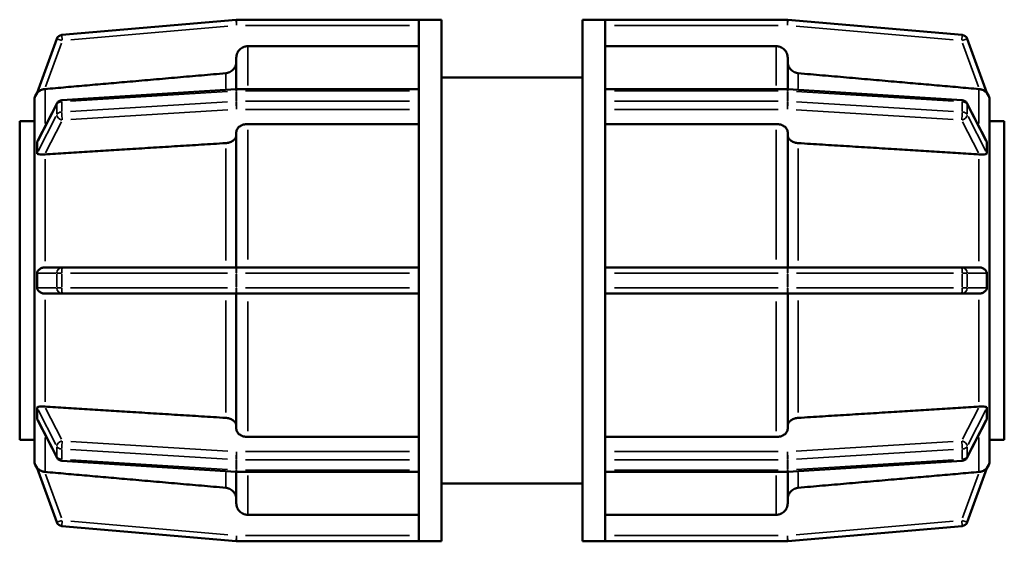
# Model space of a CAD drawing. Header units: millimetres. Extents: x 0 to 898, y -84 to 594.
# Tile 5 of 10: x 317 to 402, y 218 to 263. Entities that reach past the tile are written whole.
import ezdxf

# ---------------------------------------------------------------- set-up
doc = ezdxf.new("R2010")
doc.units = ezdxf.units.MM
doc.layers.add('Visible (ANSI)', color=7, linetype='Continuous', lineweight=50)
doc.layers.add('Visible Narrow (ANSI)', color=7, linetype='Continuous', lineweight=35)

msp = doc.modelspace()

# ---------------------------------------------------------------- linework, layer by layer
at = {"layer": 'Visible (ANSI)'}
for p, q in [((335.209, 262.925), (320.16, 261.609)), ((350.976, 262.927), (335.253, 262.927)), ((350.976, 262.927), (350.976, 262.915)), ((352.931, 262.927), (350.976, 262.927)), ((350.976, 262.915), (350.976, 256.848)), ((352.931, 262.927), (352.931, 217.927)), ((365.131, 217.927), (365.131, 262.927)), ((365.131, 262.927), (367.086, 262.927)), ((367.086, 262.915), (367.086, 262.927)), ((382.809, 262.927), (367.086, 262.927)), ((367.086, 256.848), (367.086, 262.915)), ((397.903, 261.609), (382.853, 262.925)), ((319.733, 261.282), (318.032, 256.608)), ((400.03, 256.608), (398.329, 261.282)), ((350.976, 260.646), (336.231, 260.646)), ((381.831, 260.646), (367.086, 260.646)), ((335.231, 256.925), (335.231, 259.644)), ((382.831, 259.644), (382.831, 256.925)), ((352.931, 257.927), (365.131, 257.927)), ((320.172, 255.994), (335.222, 256.925)), ((335.253, 256.926), (350.976, 256.926)), ((350.976, 256.848), (350.976, 256.779)), ((350.976, 256.779), (350.976, 256.337)), ((367.086, 256.926), (382.809, 256.926)), ((367.086, 256.779), (367.086, 256.848)), ((367.086, 256.337), (367.086, 256.779)), ((382.84, 256.925), (397.89, 255.994)), ((317.806, 255.987), (317.807, 255.987)), ((317.806, 252.225), (317.806, 255.987)), ((350.976, 256.337), (350.976, 255.895)), ((350.976, 255.895), (350.976, 255.81)), ((367.086, 255.895), (367.086, 256.337)), ((367.086, 255.81), (367.086, 255.895)), ((400.256, 255.987), (400.255, 255.989)), ((400.255, 255.987), (400.256, 255.987)), ((400.256, 255.987), (400.256, 252.225)), ((318.077, 252.456), (319.759, 255.723)), ((350.976, 255.81), (350.976, 241.161)), ((367.086, 241.161), (367.086, 255.81)), ((398.304, 255.723), (399.985, 252.456)), ((316.531, 254.177), (316.531, 226.677)), ((317.806, 254.177), (316.531, 254.177)), ((400.256, 254.177), (401.531, 254.177)), ((401.531, 226.677), (401.531, 254.177)), ((350.976, 253.929), (336.231, 253.929)), ((381.831, 253.929), (367.086, 253.929)), ((335.231, 241.552), (335.231, 253.22)), ((382.831, 253.22), (382.831, 241.552)), ((317.807, 252.225), (317.806, 252.225)), ((317.806, 251.429), (317.806, 252.225)), ((400.255, 252.227), (400.256, 252.225)), ((400.256, 252.225), (400.256, 251.429)), ((317.806, 250.634), (317.806, 251.429)), ((400.256, 251.429), (400.256, 250.634)), ((317.806, 250.634), (317.807, 250.634)), ((317.806, 241.552), (317.806, 250.634)), ((400.256, 250.634), (400.255, 250.636)), ((400.255, 250.634), (400.256, 250.634)), ((400.256, 250.634), (400.256, 241.552)), ((317.807, 241.552), (317.806, 241.552)), ((317.806, 240.427), (317.806, 241.552)), ((320.203, 241.552), (318.686, 241.552)), ((335.253, 241.552), (320.203, 241.552)), ((350.976, 241.552), (335.253, 241.552)), ((382.809, 241.552), (367.086, 241.552)), ((397.859, 241.552), (382.809, 241.552)), ((399.377, 241.552), (397.859, 241.552)), ((400.255, 241.552), (400.256, 241.552)), ((400.256, 241.552), (400.256, 240.427)), ((350.976, 241.161), (350.976, 241.052)), ((350.976, 241.052), (350.976, 240.427)), ((367.086, 241.052), (367.086, 241.161)), ((367.086, 240.427), (367.086, 241.052)), ((317.806, 239.302), (317.806, 240.427)), ((350.976, 240.427), (350.976, 239.802)), ((350.976, 239.802), (350.976, 239.694)), ((367.086, 239.802), (367.086, 240.427)), ((367.086, 239.694), (367.086, 239.802)), ((400.256, 240.427), (400.256, 239.302)), ((317.806, 239.302), (317.807, 239.302)), ((317.806, 230.221), (317.806, 239.302)), ((318.686, 239.302), (320.203, 239.302)), ((320.203, 239.302), (335.253, 239.302)), ((335.231, 227.634), (335.231, 239.302)), ((335.253, 239.302), (350.976, 239.302)), ((350.976, 239.694), (350.976, 225.045)), ((367.086, 225.045), (367.086, 239.694)), ((367.086, 239.302), (382.809, 239.302)), ((382.809, 239.302), (397.859, 239.302)), ((382.831, 239.302), (382.831, 227.634)), ((397.859, 239.302), (399.377, 239.302)), ((400.256, 239.302), (400.255, 239.302)), ((400.256, 239.302), (400.256, 230.221)), ((317.807, 230.221), (317.806, 230.221)), ((317.806, 229.425), (317.806, 230.221)), ((400.255, 230.219), (400.256, 230.221)), ((400.256, 230.221), (400.255, 230.221)), ((400.256, 230.221), (400.256, 229.425)), ((317.806, 228.63), (317.806, 229.425)), ((400.256, 229.425), (400.256, 228.63)), ((317.806, 228.63), (317.807, 228.63)), ((317.806, 224.868), (317.806, 228.63)), ((319.759, 225.131), (318.077, 228.399)), ((399.985, 228.399), (398.304, 225.131)), ((400.256, 228.63), (400.255, 228.628)), ((400.256, 228.63), (400.256, 224.868)), ((317.806, 226.677), (316.531, 226.677)), ((336.231, 226.926), (350.976, 226.926)), ((367.086, 226.926), (381.831, 226.926)), ((400.256, 226.677), (401.531, 226.677)), ((317.807, 224.868), (317.806, 224.868)), ((335.222, 223.93), (320.172, 224.861)), ((350.976, 225.045), (350.976, 224.959)), ((350.976, 224.959), (350.976, 224.517)), ((350.976, 224.517), (350.976, 224.076)), ((367.086, 224.959), (367.086, 225.045)), ((367.086, 224.517), (367.086, 224.959)), ((367.086, 224.076), (367.086, 224.517)), ((397.89, 224.861), (382.84, 223.93)), ((400.255, 224.866), (400.256, 224.868)), ((400.256, 224.868), (400.255, 224.868)), ((318.032, 224.247), (319.733, 219.573)), ((335.231, 221.21), (335.231, 223.93)), ((350.976, 223.929), (335.253, 223.929)), ((350.976, 224.076), (350.976, 224.007)), ((350.976, 224.007), (350.976, 217.939)), ((367.086, 224.007), (367.086, 224.076)), ((367.086, 217.939), (367.086, 224.007)), ((382.809, 223.929), (367.086, 223.929)), ((382.831, 223.93), (382.831, 221.21)), ((398.329, 219.573), (400.03, 224.247)), ((352.931, 222.927), (365.131, 222.927)), ((336.231, 220.209), (350.976, 220.209)), ((367.086, 220.209), (381.831, 220.209)), ((320.16, 219.246), (335.209, 217.929)), ((382.853, 217.929), (397.903, 219.246)), ((335.253, 217.927), (350.976, 217.927)), ((350.976, 217.939), (350.976, 217.927)), ((352.931, 217.927), (350.976, 217.927)), ((365.131, 217.927), (367.086, 217.927)), ((367.086, 217.927), (367.086, 217.939)), ((367.086, 217.927), (382.809, 217.927))]:
    msp.add_line(p, q, dxfattribs=at)
for centre, radius, start, end in [((335.253, 262.427), 0.5, 90, 95), ((382.809, 262.427), 0.5, 85, 90), ((320.203, 261.111), 0.5, 95, 160), ((397.859, 261.111), 0.5, 20, 85), ((335.253, 256.426), 0.5, 90, 93.54002), ((382.809, 256.426), 0.5, 86.45998, 90), ((318.806, 255.987), 1, 140, 180), ((320.203, 255.495), 0.5, 93.54002, 152.76369), ((397.859, 255.495), 0.5, 27.23631, 86.45998), ((399.256, 255.987), 1, 0, 40), ((318.806, 224.868), 1, 180, 220), ((320.203, 225.36), 0.5, 207.23631, 266.45998), ((397.859, 225.36), 0.5, 273.54002, 332.76369), ((399.256, 224.868), 1, 320, 0), ((335.253, 224.429), 0.5, 266.45998, 270), ((382.809, 224.429), 0.5, 270, 273.54002), ((320.203, 219.744), 0.5, 200, 265), ((397.859, 219.744), 0.5, 275, 340), ((335.253, 218.427), 0.5, 265, 270), ((382.809, 218.427), 0.5, 270, 275)]:
    msp.add_arc(centre, radius, start, end, dxfattribs=at)
for points, knots in [([(336.231, 260.646), (336.108, 260.646), (335.963, 260.617), (335.735, 260.523), (335.612, 260.44), (335.437, 260.266), (335.355, 260.142), (335.26, 259.914), (335.231, 259.768), (335.231, 259.644)], [0, 0, 0, 0, 0.0370052, 0.0370052, 0.0740397, 0.0740397, 0.1111115, 0.1111115, 0.1482177, 0.1482177, 0.1482177, 0.1482177]), ([(382.831, 259.644), (382.831, 259.768), (382.802, 259.914), (382.708, 260.142), (382.625, 260.266), (382.451, 260.44), (382.328, 260.523), (382.1, 260.617), (381.955, 260.646), (381.831, 260.646)], [-0.1482177, -0.1482177, -0.1482177, -0.1482177, -0.1111115, -0.1111115, -0.0740397, -0.0740397, -0.0370052, -0.0370052, 0, 0, 0, 0]), ([(335.231, 259.31), (335.231, 259.187), (335.202, 259.041), (335.108, 258.812), (335.025, 258.689), (334.851, 258.514), (334.728, 258.432), (334.526, 258.348), (334.419, 258.321), (334.318, 258.312)], [0.1482219, 0.1482219, 0.1482219, 0.1482219, 0.1853343, 0.1853343, 0.2224155, 0.2224155, 0.2594543, 0.2594543, 0.2880228, 0.2880228, 0.2880228, 0.2880228]), ([(383.744, 258.312), (383.643, 258.321), (383.537, 258.348), (383.335, 258.432), (383.212, 258.514), (383.037, 258.689), (382.955, 258.812), (382.86, 259.041), (382.831, 259.187), (382.831, 259.31)], [0.3048887, 0.3048887, 0.3048887, 0.3048887, 0.3334572, 0.3334572, 0.3704959, 0.3704959, 0.4075771, 0.4075771, 0.4446895, 0.4446895, 0.4446895, 0.4446895]), ([(318.686, 256.941), (318.682, 256.941), (318.679, 256.94), (318.65, 256.936), (318.624, 256.932), (318.555, 256.918), (318.514, 256.907), (318.374, 256.86), (318.287, 256.815), (318.158, 256.727), (318.113, 256.687), (318.067, 256.642), (318.053, 256.628), (318.038, 256.612), (318.034, 256.608), (318.032, 256.607), (318.032, 256.607), (318.032, 256.608)], [-0.1336549, -0.1336549, -0.1336549, -0.1336549, -0.1326448, -0.1326448, -0.1244274, -0.1244274, -0.1107075, -0.1107075, -0.0764688, -0.0764688, -0.0476162, -0.0476162, -0.0329379, -0.0329379, -0.0229451, -0.0229451, -0.0200635, -0.0200635, -0.0200635, -0.0200635]), ([(400.03, 256.608), (400.03, 256.607), (400.03, 256.607), (400.028, 256.608), (400.024, 256.613), (400.002, 256.635), (399.983, 256.655), (399.92, 256.713), (399.858, 256.763), (399.71, 256.848), (399.634, 256.881), (399.517, 256.915), (399.481, 256.924), (399.422, 256.935), (399.399, 256.938), (399.377, 256.941)], [-0.2034996, -0.2034996, -0.2034996, -0.2034996, -0.1995085, -0.1995085, -0.1876035, -0.1876035, -0.1710211, -0.1710211, -0.1385778, -0.1385778, -0.1121101, -0.1121101, -0.1008715, -0.1008715, -0.0940494, -0.0940494, -0.0940494, -0.0940494]), ([(317.807, 255.989), (317.807, 255.989), (317.807, 255.989), (317.807, 255.989), (317.807, 255.989), (317.807, 255.988), (317.806, 255.987), (317.806, 255.987)], [-0.000023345, -0.000023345, -0.000023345, -0.000023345, 0, 0, 0.002491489, 0.002491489, 0.005007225, 0.005007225, 0.005007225, 0.005007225]), ([(317.807, 255.989), (317.807, 255.989), (317.807, 255.989), (317.807, 255.989), (317.807, 255.989), (317.807, 255.988), (317.807, 255.988), (317.807, 255.987), (317.807, 255.987), (317.807, 255.987)], [-0.000023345, -0.000023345, -0.000023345, -0.000023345, 0, 0, 0.001653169, 0.001653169, 0.003329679, 0.003329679, 0.005006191, 0.005006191, 0.005006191, 0.005006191]), ([(336.231, 253.929), (336.108, 253.929), (335.963, 253.908), (335.735, 253.841), (335.612, 253.783), (335.437, 253.66), (335.355, 253.572), (335.26, 253.411), (335.231, 253.308), (335.231, 253.22)], [0, 0, 0, 0, 0.0370052, 0.0370052, 0.0740397, 0.0740397, 0.1111115, 0.1111115, 0.1482177, 0.1482177, 0.1482177, 0.1482177]), ([(382.831, 253.22), (382.831, 253.308), (382.802, 253.411), (382.708, 253.572), (382.625, 253.66), (382.451, 253.783), (382.328, 253.841), (382.1, 253.908), (381.955, 253.929), (381.831, 253.929)], [-0.1482177, -0.1482177, -0.1482177, -0.1482177, -0.1111115, -0.1111115, -0.0740397, -0.0740397, -0.0370052, -0.0370052, 0, 0, 0, 0]), ([(318.032, 252.311), (318.032, 252.313), (318.032, 252.316), (318.033, 252.328), (318.034, 252.339), (318.04, 252.369), (318.047, 252.39), (318.062, 252.425), (318.069, 252.44), (318.077, 252.456)], [-0.12466291, -0.12466291, -0.12466291, -0.12466291, -0.12282673, -0.12282673, -0.11648218, -0.11648218, -0.10531808, -0.10531808, -0.09751607, -0.09751607, -0.09751607, -0.09751607]), ([(335.231, 252.984), (335.231, 252.897), (335.202, 252.794), (335.108, 252.632), (335.025, 252.545), (334.851, 252.421), (334.728, 252.363), (334.526, 252.304), (334.419, 252.285), (334.318, 252.278)], [0.1482219, 0.1482219, 0.1482219, 0.1482219, 0.1853343, 0.1853343, 0.2224155, 0.2224155, 0.2594543, 0.2594543, 0.2880228, 0.2880228, 0.2880228, 0.2880228]), ([(383.744, 252.278), (383.643, 252.285), (383.537, 252.304), (383.335, 252.363), (383.212, 252.421), (383.037, 252.545), (382.955, 252.632), (382.86, 252.794), (382.831, 252.897), (382.831, 252.984)], [0.3048887, 0.3048887, 0.3048887, 0.3048887, 0.3334572, 0.3334572, 0.3704959, 0.3704959, 0.4075771, 0.4075771, 0.4446895, 0.4446895, 0.4446895, 0.4446895]), ([(399.985, 252.456), (399.997, 252.434), (400.007, 252.412), (400.02, 252.375), (400.025, 252.358), (400.029, 252.332), (400.03, 252.322), (400.03, 252.312), (400.03, 252.312), (400.03, 252.311)], [-0.14970081, -0.14970081, -0.14970081, -0.14970081, -0.13906892, -0.13906892, -0.12991971, -0.12991971, -0.12397908, -0.12397908, -0.12335335, -0.12335335, -0.12335335, -0.12335335]), ([(317.806, 252.225), (317.806, 252.221), (317.807, 252.218), (317.807, 252.21), (317.807, 252.206), (317.807, 252.199), (317.807, 252.195), (317.807, 252.191), (317.807, 252.191), (317.807, 252.191)], [0, 0, 0, 0, 0.001677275, 0.001677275, 0.003353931, 0.003353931, 0.005007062, 0.005007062, 0.005030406, 0.005030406, 0.005030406, 0.005030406]), ([(317.807, 252.225), (317.807, 252.221), (317.807, 252.218), (317.807, 252.21), (317.807, 252.206), (317.807, 252.199), (317.807, 252.195), (317.807, 252.191), (317.807, 252.191), (317.807, 252.191)], [0, 0, 0, 0, 0.001676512, 0.001676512, 0.003353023, 0.003353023, 0.005006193, 0.005006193, 0.005029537, 0.005029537, 0.005029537, 0.005029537]), ([(318.032, 251.427), (318.038, 251.588), (318.04, 251.742), (318.04, 251.884), (318.04, 252.026), (318.038, 252.17), (318.032, 252.311)], [-0.060146, -0.060146, -0.060146, -0.060146, 0, 0, 0, 0.060146, 0.060146, 0.060146, 0.060146]), ([(400.03, 252.311), (400.025, 252.17), (400.022, 252.026), (400.022, 251.884), (400.022, 251.742), (400.025, 251.588), (400.03, 251.427)], [-0.060146, -0.060146, -0.060146, -0.060146, 0, 0, 0, 0.060146, 0.060146, 0.060146, 0.060146]), ([(318.686, 251.309), (318.636, 251.304), (318.587, 251.302), (318.445, 251.298), (318.359, 251.3), (318.212, 251.309), (318.155, 251.316), (318.087, 251.336), (318.063, 251.348), (318.042, 251.375), (318.037, 251.385), (318.033, 251.405), (318.032, 251.414), (318.032, 251.425), (318.032, 251.426), (318.032, 251.427)], [-0.2350654, -0.2350654, -0.2350654, -0.2350654, -0.2196522, -0.2196522, -0.1895261, -0.1895261, -0.1601241, -0.1601241, -0.1390689, -0.1390689, -0.1299197, -0.1299197, -0.1239791, -0.1239791, -0.1233534, -0.1233534, -0.1233534, -0.1233534]), ([(400.03, 251.427), (400.03, 251.424), (400.03, 251.421), (400.03, 251.408), (400.029, 251.399), (400.022, 251.378), (400.015, 251.367), (399.984, 251.337), (399.946, 251.325), (399.837, 251.307), (399.759, 251.302), (399.595, 251.299), (399.522, 251.3), (399.423, 251.305), (399.4, 251.307), (399.377, 251.309)], [-0.1246629, -0.1246629, -0.1246629, -0.1246629, -0.1228267, -0.1228267, -0.1164822, -0.1164822, -0.1053181, -0.1053181, -0.0760793, -0.0760793, -0.0425389, -0.0425389, -0.0192193, -0.0192193, -0.0122224, -0.0122224, -0.0122224, -0.0122224]), ([(317.807, 250.671), (317.807, 250.671), (317.807, 250.671), (317.807, 250.665), (317.807, 250.659), (317.807, 250.647), (317.806, 250.64), (317.806, 250.634)], [-0.000023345, -0.000023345, -0.000023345, -0.000023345, 0, 0, 0.002491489, 0.002491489, 0.005007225, 0.005007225, 0.005007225, 0.005007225]), ([(317.807, 250.671), (317.807, 250.671), (317.807, 250.671), (317.807, 250.667), (317.807, 250.663), (317.807, 250.655), (317.807, 250.651), (317.807, 250.642), (317.807, 250.638), (317.807, 250.634)], [-0.000023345, -0.000023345, -0.000023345, -0.000023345, 0, 0, 0.001653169, 0.001653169, 0.003329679, 0.003329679, 0.005006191, 0.005006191, 0.005006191, 0.005006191]), ([(317.806, 241.552), (317.806, 241.547), (317.807, 241.541), (317.807, 241.53), (317.807, 241.524), (317.807, 241.513), (317.807, 241.508), (317.807, 241.502), (317.807, 241.502), (317.807, 241.502)], [0, 0, 0, 0, 0.001677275, 0.001677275, 0.003353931, 0.003353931, 0.005007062, 0.005007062, 0.005030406, 0.005030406, 0.005030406, 0.005030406]), ([(317.807, 241.552), (317.807, 241.547), (317.807, 241.541), (317.807, 241.53), (317.807, 241.524), (317.807, 241.513), (317.807, 241.508), (317.807, 241.502), (317.807, 241.502), (317.807, 241.502)], [0, 0, 0, 0, 0.001676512, 0.001676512, 0.003353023, 0.003353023, 0.005006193, 0.005006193, 0.005029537, 0.005029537, 0.005029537, 0.005029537]), ([(318.032, 241.052), (318.032, 241.06), (318.032, 241.068), (318.034, 241.099), (318.039, 241.123), (318.06, 241.187), (318.08, 241.222), (318.142, 241.311), (318.204, 241.373), (318.353, 241.471), (318.429, 241.507), (318.546, 241.538), (318.582, 241.545), (318.641, 241.551), (318.663, 241.552), (318.686, 241.552)], [-0.2034996, -0.2034996, -0.2034996, -0.2034996, -0.1995085, -0.1995085, -0.1876035, -0.1876035, -0.1710211, -0.1710211, -0.1385778, -0.1385778, -0.1121101, -0.1121101, -0.1008715, -0.1008715, -0.0940494, -0.0940494, -0.0940494, -0.0940494]), ([(399.377, 241.552), (399.38, 241.552), (399.383, 241.552), (399.413, 241.552), (399.439, 241.55), (399.507, 241.541), (399.549, 241.531), (399.689, 241.485), (399.776, 241.434), (399.904, 241.327), (399.949, 241.275), (399.995, 241.198), (400.009, 241.169), (400.025, 241.117), (400.029, 241.095), (400.03, 241.065), (400.03, 241.059), (400.03, 241.052)], [-0.1336549, -0.1336549, -0.1336549, -0.1336549, -0.1326448, -0.1326448, -0.1244274, -0.1244274, -0.1107075, -0.1107075, -0.0764688, -0.0764688, -0.0476162, -0.0476162, -0.0329379, -0.0329379, -0.0229451, -0.0229451, -0.0200635, -0.0200635, -0.0200635, -0.0200635]), ([(318.032, 239.802), (318.038, 240.016), (318.04, 240.227), (318.04, 240.427), (318.04, 240.628), (318.038, 240.839), (318.032, 241.052)], [0.8722968, 0.8722968, 0.8722968, 0.8722968, 0.9324428, 0.9324428, 0.9324428, 0.9925888, 0.9925888, 0.9925888, 0.9925888]), ([(400.03, 241.052), (400.025, 240.839), (400.022, 240.628), (400.022, 240.427), (400.022, 240.227), (400.025, 240.016), (400.03, 239.802)], [0.8722968, 0.8722968, 0.8722968, 0.8722968, 0.9324428, 0.9324428, 0.9324428, 0.9925888, 0.9925888, 0.9925888, 0.9925888]), ([(318.686, 239.302), (318.682, 239.302), (318.679, 239.302), (318.65, 239.303), (318.624, 239.305), (318.555, 239.314), (318.514, 239.324), (318.374, 239.369), (318.287, 239.42), (318.158, 239.527), (318.113, 239.58), (318.067, 239.657), (318.053, 239.686), (318.038, 239.738), (318.034, 239.76), (318.032, 239.789), (318.032, 239.796), (318.032, 239.802)], [-0.1336549, -0.1336549, -0.1336549, -0.1336549, -0.1326448, -0.1326448, -0.1244274, -0.1244274, -0.1107075, -0.1107075, -0.0764688, -0.0764688, -0.0476162, -0.0476162, -0.0329379, -0.0329379, -0.0229451, -0.0229451, -0.0200635, -0.0200635, -0.0200635, -0.0200635]), ([(400.03, 239.802), (400.03, 239.795), (400.03, 239.787), (400.028, 239.756), (400.024, 239.731), (400.002, 239.667), (399.983, 239.633), (399.92, 239.544), (399.858, 239.481), (399.71, 239.384), (399.634, 239.348), (399.517, 239.317), (399.481, 239.31), (399.422, 239.304), (399.399, 239.302), (399.377, 239.302)], [-0.2034996, -0.2034996, -0.2034996, -0.2034996, -0.1995085, -0.1995085, -0.1876035, -0.1876035, -0.1710211, -0.1710211, -0.1385778, -0.1385778, -0.1121101, -0.1121101, -0.1008715, -0.1008715, -0.0940494, -0.0940494, -0.0940494, -0.0940494]), ([(317.807, 239.353), (317.807, 239.353), (317.807, 239.352), (317.807, 239.344), (317.807, 239.336), (317.807, 239.319), (317.806, 239.311), (317.806, 239.302)], [-0.000023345, -0.000023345, -0.000023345, -0.000023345, 0, 0, 0.002491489, 0.002491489, 0.005007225, 0.005007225, 0.005007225, 0.005007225]), ([(317.807, 239.353), (317.807, 239.353), (317.807, 239.352), (317.807, 239.347), (317.807, 239.341), (317.807, 239.33), (317.807, 239.325), (317.807, 239.314), (317.807, 239.308), (317.807, 239.302)], [-0.000023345, -0.000023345, -0.000023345, -0.000023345, 0, 0, 0.001653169, 0.001653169, 0.003329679, 0.003329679, 0.005006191, 0.005006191, 0.005006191, 0.005006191]), ([(317.806, 230.221), (317.806, 230.217), (317.807, 230.212), (317.807, 230.204), (317.807, 230.2), (317.807, 230.192), (317.807, 230.188), (317.807, 230.184), (317.807, 230.184), (317.807, 230.184)], [0, 0, 0, 0, 0.001677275, 0.001677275, 0.003353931, 0.003353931, 0.005007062, 0.005007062, 0.005030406, 0.005030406, 0.005030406, 0.005030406]), ([(317.807, 230.221), (317.807, 230.217), (317.807, 230.212), (317.807, 230.204), (317.807, 230.2), (317.807, 230.192), (317.807, 230.188), (317.807, 230.184), (317.807, 230.184), (317.807, 230.184)], [0, 0, 0, 0, 0.001676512, 0.001676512, 0.003353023, 0.003353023, 0.005006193, 0.005006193, 0.005029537, 0.005029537, 0.005029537, 0.005029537]), ([(318.032, 229.428), (318.032, 229.431), (318.032, 229.434), (318.033, 229.447), (318.034, 229.455), (318.04, 229.477), (318.047, 229.488), (318.078, 229.518), (318.116, 229.53), (318.225, 229.547), (318.304, 229.553), (318.467, 229.556), (318.54, 229.555), (318.64, 229.55), (318.663, 229.548), (318.686, 229.546)], [-0.1246629, -0.1246629, -0.1246629, -0.1246629, -0.1228267, -0.1228267, -0.1164822, -0.1164822, -0.1053181, -0.1053181, -0.0760793, -0.0760793, -0.0425389, -0.0425389, -0.0192193, -0.0192193, -0.0122224, -0.0122224, -0.0122224, -0.0122224]), ([(399.377, 229.546), (399.427, 229.55), (399.476, 229.553), (399.617, 229.556), (399.703, 229.555), (399.85, 229.545), (399.907, 229.538), (399.976, 229.518), (399.999, 229.507), (400.02, 229.48), (400.025, 229.47), (400.029, 229.45), (400.03, 229.441), (400.03, 229.43), (400.03, 229.429), (400.03, 229.428)], [-0.2350654, -0.2350654, -0.2350654, -0.2350654, -0.2196522, -0.2196522, -0.1895261, -0.1895261, -0.1601241, -0.1601241, -0.1390689, -0.1390689, -0.1299197, -0.1299197, -0.1239791, -0.1239791, -0.1233534, -0.1233534, -0.1233534, -0.1233534]), ([(317.807, 228.664), (317.807, 228.664), (317.807, 228.664), (317.807, 228.658), (317.807, 228.652), (317.807, 228.641), (317.806, 228.635), (317.806, 228.63)], [-0.000023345, -0.000023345, -0.000023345, -0.000023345, 0, 0, 0.002491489, 0.002491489, 0.005007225, 0.005007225, 0.005007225, 0.005007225]), ([(317.807, 228.664), (317.807, 228.664), (317.807, 228.664), (317.807, 228.66), (317.807, 228.656), (317.807, 228.648), (317.807, 228.645), (317.807, 228.637), (317.807, 228.633), (317.807, 228.63)], [-0.000023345, -0.000023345, -0.000023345, -0.000023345, 0, 0, 0.001653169, 0.001653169, 0.003329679, 0.003329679, 0.005006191, 0.005006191, 0.005006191, 0.005006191]), ([(318.032, 228.544), (318.038, 228.685), (318.04, 228.829), (318.04, 228.971), (318.04, 229.113), (318.038, 229.266), (318.032, 229.428)], [-0.060146, -0.060146, -0.060146, -0.060146, 0, 0, 0, 0.060146, 0.060146, 0.060146, 0.060146]), ([(400.03, 229.428), (400.025, 229.266), (400.022, 229.113), (400.022, 228.971), (400.022, 228.829), (400.025, 228.685), (400.03, 228.544)], [-0.060146, -0.060146, -0.060146, -0.060146, 0, 0, 0, 0.060146, 0.060146, 0.060146, 0.060146]), ([(318.077, 228.399), (318.066, 228.421), (318.056, 228.443), (318.042, 228.48), (318.037, 228.497), (318.033, 228.523), (318.032, 228.533), (318.032, 228.542), (318.032, 228.543), (318.032, 228.544)], [-0.14970081, -0.14970081, -0.14970081, -0.14970081, -0.13906892, -0.13906892, -0.12991971, -0.12991971, -0.12397908, -0.12397908, -0.12335335, -0.12335335, -0.12335335, -0.12335335]), ([(334.318, 228.576), (334.419, 228.57), (334.526, 228.551), (334.728, 228.492), (334.851, 228.434), (335.025, 228.31), (335.108, 228.223), (335.202, 228.061), (335.231, 227.958), (335.231, 227.871)], [0.3048887, 0.3048887, 0.3048887, 0.3048887, 0.3334572, 0.3334572, 0.3704959, 0.3704959, 0.4075771, 0.4075771, 0.4446895, 0.4446895, 0.4446895, 0.4446895]), ([(382.831, 227.871), (382.831, 227.958), (382.86, 228.061), (382.955, 228.223), (383.037, 228.31), (383.212, 228.434), (383.335, 228.492), (383.537, 228.551), (383.643, 228.57), (383.744, 228.576)], [0.1482219, 0.1482219, 0.1482219, 0.1482219, 0.1853343, 0.1853343, 0.2224155, 0.2224155, 0.2594543, 0.2594543, 0.2880228, 0.2880228, 0.2880228, 0.2880228]), ([(400.03, 228.544), (400.03, 228.542), (400.03, 228.539), (400.03, 228.527), (400.029, 228.516), (400.022, 228.486), (400.015, 228.465), (400.001, 228.43), (399.994, 228.415), (399.985, 228.399)], [-0.12466291, -0.12466291, -0.12466291, -0.12466291, -0.12282673, -0.12282673, -0.11648218, -0.11648218, -0.10531808, -0.10531808, -0.09751607, -0.09751607, -0.09751607, -0.09751607]), ([(335.231, 227.634), (335.231, 227.547), (335.26, 227.444), (335.355, 227.282), (335.437, 227.195), (335.612, 227.072), (335.735, 227.013), (335.963, 226.947), (336.108, 226.926), (336.231, 226.926)], [-0.1482177, -0.1482177, -0.1482177, -0.1482177, -0.1111115, -0.1111115, -0.0740397, -0.0740397, -0.0370052, -0.0370052, 0, 0, 0, 0]), ([(381.831, 226.926), (381.955, 226.926), (382.1, 226.947), (382.328, 227.013), (382.451, 227.072), (382.625, 227.195), (382.708, 227.282), (382.802, 227.444), (382.831, 227.547), (382.831, 227.634)], [0, 0, 0, 0, 0.0370052, 0.0370052, 0.0740397, 0.0740397, 0.1111115, 0.1111115, 0.1482177, 0.1482177, 0.1482177, 0.1482177]), ([(317.806, 224.868), (317.806, 224.868), (317.807, 224.867), (317.807, 224.867), (317.807, 224.866), (317.807, 224.866), (317.807, 224.866), (317.807, 224.866), (317.807, 224.866), (317.807, 224.866)], [0, 0, 0, 0, 0.001677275, 0.001677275, 0.003353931, 0.003353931, 0.005007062, 0.005007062, 0.005030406, 0.005030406, 0.005030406, 0.005030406]), ([(317.807, 224.868), (317.807, 224.868), (317.807, 224.867), (317.807, 224.867), (317.807, 224.866), (317.807, 224.866), (317.807, 224.866), (317.807, 224.866), (317.807, 224.866), (317.807, 224.866)], [0, 0, 0, 0, 0.001676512, 0.001676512, 0.003353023, 0.003353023, 0.005006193, 0.005006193, 0.005029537, 0.005029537, 0.005029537, 0.005029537]), ([(317.807, 224.866), (317.807, 224.866), (317.807, 224.866), (317.807, 224.866), (317.807, 224.866), (317.807, 224.866), (317.807, 224.867), (317.807, 224.867), (317.807, 224.868), (317.807, 224.868)], [-0.000023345, -0.000023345, -0.000023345, -0.000023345, 0, 0, 0.001653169, 0.001653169, 0.003329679, 0.003329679, 0.005006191, 0.005006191, 0.005006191, 0.005006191]), ([(318.032, 224.247), (318.032, 224.247), (318.032, 224.248), (318.034, 224.246), (318.039, 224.242), (318.06, 224.219), (318.08, 224.2), (318.142, 224.142), (318.204, 224.091), (318.353, 224.007), (318.429, 223.974), (318.546, 223.939), (318.582, 223.931), (318.641, 223.92), (318.663, 223.917), (318.686, 223.914)], [-0.2034996, -0.2034996, -0.2034996, -0.2034996, -0.1995085, -0.1995085, -0.1876035, -0.1876035, -0.1710211, -0.1710211, -0.1385778, -0.1385778, -0.1121101, -0.1121101, -0.1008715, -0.1008715, -0.0940494, -0.0940494, -0.0940494, -0.0940494]), ([(399.377, 223.914), (399.38, 223.914), (399.383, 223.915), (399.413, 223.918), (399.439, 223.923), (399.507, 223.937), (399.549, 223.948), (399.689, 223.994), (399.776, 224.04), (399.904, 224.128), (399.949, 224.168), (399.995, 224.212), (400.009, 224.227), (400.025, 224.243), (400.029, 224.247), (400.03, 224.248), (400.03, 224.247), (400.03, 224.247)], [-0.1336549, -0.1336549, -0.1336549, -0.1336549, -0.1326448, -0.1326448, -0.1244274, -0.1244274, -0.1107075, -0.1107075, -0.0764688, -0.0764688, -0.0476162, -0.0476162, -0.0329379, -0.0329379, -0.0229451, -0.0229451, -0.0200635, -0.0200635, -0.0200635, -0.0200635]), ([(334.318, 222.543), (334.419, 222.534), (334.526, 222.507), (334.728, 222.423), (334.851, 222.341), (335.025, 222.166), (335.108, 222.042), (335.202, 221.814), (335.231, 221.668), (335.231, 221.545)], [0.3048887, 0.3048887, 0.3048887, 0.3048887, 0.3334572, 0.3334572, 0.3704959, 0.3704959, 0.4075771, 0.4075771, 0.4446895, 0.4446895, 0.4446895, 0.4446895]), ([(382.831, 221.545), (382.831, 221.668), (382.86, 221.814), (382.955, 222.042), (383.037, 222.166), (383.212, 222.341), (383.335, 222.423), (383.537, 222.507), (383.643, 222.534), (383.744, 222.543)], [0.1482219, 0.1482219, 0.1482219, 0.1482219, 0.1853343, 0.1853343, 0.2224155, 0.2224155, 0.2594543, 0.2594543, 0.2880228, 0.2880228, 0.2880228, 0.2880228]), ([(335.231, 221.21), (335.231, 221.087), (335.26, 220.941), (335.355, 220.713), (335.437, 220.589), (335.612, 220.414), (335.735, 220.332), (335.963, 220.238), (336.108, 220.209), (336.231, 220.209)], [-0.1482177, -0.1482177, -0.1482177, -0.1482177, -0.1111115, -0.1111115, -0.0740397, -0.0740397, -0.0370052, -0.0370052, 0, 0, 0, 0]), ([(381.831, 220.209), (381.955, 220.209), (382.1, 220.238), (382.328, 220.332), (382.451, 220.414), (382.625, 220.589), (382.708, 220.713), (382.802, 220.941), (382.831, 221.087), (382.831, 221.21)], [0, 0, 0, 0, 0.0370052, 0.0370052, 0.0740397, 0.0740397, 0.1111115, 0.1111115, 0.1482177, 0.1482177, 0.1482177, 0.1482177])]:
    msp.add_open_spline(points, degree=3, knots=knots, dxfattribs=at)
for points, weights in [([(334.318, 258.312), (326.209, 257.601), (318.719, 256.944)], [1, 1.00078783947, 1]), ([(399.343, 256.944), (391.854, 257.601), (383.744, 258.312)], [1, 1.00078783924, 1]), ([(334.318, 252.278), (326.209, 251.776), (318.719, 251.311)], [1, 1.00078783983, 1]), ([(399.343, 251.311), (391.854, 251.776), (383.744, 252.278)], [1, 1.00078783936, 1]), ([(318.719, 229.544), (326.209, 229.079), (334.318, 228.576)], [1, 1.00078783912, 1]), ([(383.744, 228.576), (391.854, 229.079), (399.343, 229.544)], [1, 1.00078783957, 1]), ([(318.719, 223.91), (326.209, 223.253), (334.318, 222.543)], [1, 1.00078783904, 1]), ([(383.744, 222.543), (391.854, 223.253), (399.343, 223.91)], [1, 1.00078783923, 1])]:
    msp.add_rational_spline(points, weights, degree=2, dxfattribs=at)
for points in [[(318.719, 256.944), (318.708, 256.944), (318.697, 256.942), (318.686, 256.941)], [(399.377, 256.941), (399.366, 256.942), (399.354, 256.944), (399.343, 256.944)], [(400.255, 255.987), (400.255, 255.987), (400.255, 255.988), (400.255, 255.989)], [(317.807, 252.191), (317.806, 251.93), (317.806, 251.67), (317.806, 251.429)], [(400.256, 251.429), (400.256, 251.68), (400.257, 251.953), (400.255, 252.227)], [(317.806, 251.429), (317.806, 251.189), (317.806, 250.928), (317.807, 250.671)], [(318.719, 251.311), (318.708, 251.311), (318.697, 251.31), (318.686, 251.309)], [(399.377, 251.309), (399.366, 251.31), (399.354, 251.311), (399.343, 251.311)], [(400.255, 250.636), (400.257, 250.904), (400.256, 251.178), (400.256, 251.429)], [(400.255, 250.634), (400.255, 250.634), (400.255, 250.635), (400.255, 250.636)], [(317.807, 241.502), (317.806, 241.136), (317.806, 240.767), (317.806, 240.427)], [(400.256, 240.427), (400.256, 240.782), (400.257, 241.17), (400.255, 241.552)], [(317.806, 240.427), (317.806, 240.088), (317.806, 239.719), (317.807, 239.353)], [(400.255, 239.302), (400.257, 239.685), (400.256, 240.072), (400.256, 240.427)], [(317.807, 230.184), (317.806, 229.927), (317.806, 229.666), (317.806, 229.425)], [(318.686, 229.546), (318.697, 229.545), (318.708, 229.544), (318.719, 229.544)], [(399.343, 229.544), (399.354, 229.544), (399.366, 229.545), (399.377, 229.546)], [(400.255, 230.219), (400.255, 230.22), (400.255, 230.22), (400.255, 230.221)], [(400.256, 229.425), (400.256, 229.676), (400.257, 229.951), (400.255, 230.219)], [(317.806, 229.425), (317.806, 229.185), (317.806, 228.925), (317.807, 228.664)], [(400.255, 228.628), (400.257, 228.901), (400.256, 229.174), (400.256, 229.425)], [(400.255, 224.866), (400.255, 224.866), (400.255, 224.867), (400.255, 224.868)], [(318.686, 223.914), (318.697, 223.912), (318.708, 223.911), (318.719, 223.91)], [(399.343, 223.91), (399.354, 223.911), (399.366, 223.912), (399.377, 223.914)]]:
    msp.add_open_spline(points, degree=3, dxfattribs=at)
at = {"layer": 'Visible Narrow (ANSI)'}
for p, q in [((335.25, 262.466), (335.21, 262.924)), ((335.253, 262.926), (335.253, 262.467)), ((382.809, 262.467), (382.809, 262.926)), ((382.853, 262.924), (382.813, 262.466)), ((320.956, 261.177), (334.501, 262.362)), ((336.039, 262.427), (350.19, 262.427)), ((367.872, 262.427), (382.023, 262.427)), ((383.562, 262.362), (397.107, 261.177)), ((320.166, 261.124), (319.735, 261.281)), ((320.16, 261.607), (320.2, 261.15)), ((397.863, 261.15), (397.903, 261.607)), ((398.327, 261.281), (397.896, 261.124)), ((318.762, 257.149), (320.127, 260.902)), ((336.231, 260.606), (336.231, 257.25)), ((381.831, 257.25), (381.831, 260.606)), ((397.935, 260.902), (399.301, 257.149)), ((334.318, 256.99), (334.318, 258.29)), ((383.744, 258.29), (383.744, 256.99)), ((318.719, 256.906), (318.719, 253.981)), ((320.912, 255.893), (334.457, 256.731)), ((335.209, 256.734), (335.209, 255.938)), ((335.253, 256.925), (335.253, 256.793)), ((335.253, 255.94), (335.253, 256.735)), ((336.039, 256.779), (350.19, 256.779)), ((367.872, 256.779), (382.023, 256.779)), ((382.809, 256.793), (382.809, 256.925)), ((382.809, 256.735), (382.809, 255.94)), ((382.853, 255.938), (382.853, 256.734)), ((383.605, 256.731), (397.15, 255.893)), ((399.343, 253.981), (399.343, 256.906)), ((335.253, 255.867), (335.253, 255.217)), ((350.19, 255.895), (336.039, 255.895)), ((382.023, 255.895), (367.872, 255.895)), ((382.809, 255.217), (382.809, 255.867)), ((318.117, 252.476), (319.648, 255.45)), ((319.733, 255.571), (319.733, 254.776)), ((320.16, 255.007), (320.16, 255.803)), ((334.457, 255.847), (320.912, 255.01)), ((320.956, 254.304), (334.501, 255.142)), ((336.039, 255.188), (350.19, 255.188)), ((367.872, 255.188), (382.023, 255.188)), ((383.562, 255.142), (397.107, 254.304)), ((397.15, 255.01), (383.605, 255.847)), ((397.903, 255.803), (397.903, 255.007)), ((398.329, 254.776), (398.329, 255.571)), ((398.414, 255.45), (399.945, 252.476)), ((319.648, 254.566), (318.117, 251.592)), ((399.945, 251.592), (398.414, 254.566)), ((318.762, 251.456), (320.127, 254.11)), ((336.231, 253.412), (336.231, 242.233)), ((381.831, 242.233), (381.831, 253.412)), ((397.935, 254.11), (399.301, 251.456)), ((334.318, 242.142), (334.318, 251.829)), ((383.744, 251.829), (383.744, 242.142)), ((318.719, 250.901), (318.719, 242.088)), ((399.343, 242.088), (399.343, 250.901)), ((335.253, 241.551), (335.253, 241.092)), ((382.809, 241.092), (382.809, 241.551)), ((318.117, 241.052), (319.648, 241.052)), ((319.733, 240.99), (319.733, 239.865)), ((320.132, 241.052), (319.744, 241.052)), ((320.16, 239.865), (320.16, 240.99)), ((320.912, 241.052), (334.457, 241.052)), ((335.209, 240.99), (335.209, 239.865)), ((335.251, 241.052), (335.212, 241.052)), ((335.253, 239.865), (335.253, 240.99)), ((336.039, 241.052), (350.19, 241.052)), ((367.872, 241.052), (382.023, 241.052)), ((382.809, 240.99), (382.809, 239.865)), ((382.851, 241.052), (382.812, 241.052)), ((382.853, 239.865), (382.853, 240.99)), ((383.605, 241.052), (397.15, 241.052)), ((397.903, 240.99), (397.903, 239.865)), ((398.318, 241.052), (397.931, 241.052)), ((398.329, 239.865), (398.329, 240.99)), ((398.414, 241.052), (399.945, 241.052)), ((319.648, 239.802), (318.117, 239.802)), ((319.744, 239.802), (320.132, 239.802)), ((334.457, 239.802), (320.912, 239.802)), ((335.212, 239.802), (335.251, 239.802)), ((335.253, 239.763), (335.253, 239.304)), ((350.19, 239.802), (336.039, 239.802)), ((382.023, 239.802), (367.872, 239.802)), ((382.809, 239.304), (382.809, 239.763)), ((382.812, 239.802), (382.851, 239.802)), ((397.15, 239.802), (383.605, 239.802)), ((397.931, 239.802), (398.318, 239.802)), ((399.945, 239.802), (398.414, 239.802)), ((318.719, 238.767), (318.719, 229.954)), ((334.318, 229.026), (334.318, 238.713)), ((336.231, 238.622), (336.231, 227.442)), ((381.831, 227.442), (381.831, 238.622)), ((383.744, 238.713), (383.744, 229.026)), ((399.343, 229.954), (399.343, 238.767)), ((318.117, 229.263), (319.648, 226.288)), ((320.127, 226.745), (318.762, 229.399)), ((399.301, 229.399), (397.935, 226.745)), ((398.414, 226.288), (399.945, 229.263)), ((319.648, 225.404), (318.117, 228.379)), ((399.945, 228.379), (398.414, 225.404)), ((318.719, 226.874), (318.719, 223.949)), ((334.501, 225.713), (320.956, 226.551)), ((397.107, 226.551), (383.562, 225.713)), ((399.343, 223.949), (399.343, 226.874)), ((319.733, 226.079), (319.733, 225.283)), ((320.16, 225.052), (320.16, 225.848)), ((320.912, 225.845), (334.457, 225.007)), ((335.253, 225.638), (335.253, 224.988)), ((350.19, 225.667), (336.039, 225.667)), ((382.023, 225.667), (367.872, 225.667)), ((382.809, 224.988), (382.809, 225.638)), ((383.605, 225.007), (397.15, 225.845)), ((397.903, 225.848), (397.903, 225.052)), ((398.329, 225.283), (398.329, 226.079)), ((334.457, 224.123), (320.912, 224.961)), ((335.209, 224.917), (335.209, 224.121)), ((335.253, 224.12), (335.253, 224.915)), ((336.039, 224.959), (350.19, 224.959)), ((367.872, 224.959), (382.023, 224.959)), ((382.809, 224.915), (382.809, 224.12)), ((382.853, 224.121), (382.853, 224.917)), ((397.15, 224.961), (383.605, 224.123)), ((320.127, 219.953), (318.762, 223.705)), ((334.318, 222.565), (334.318, 223.865)), ((335.253, 224.062), (335.253, 223.929)), ((350.19, 224.076), (336.039, 224.076)), ((336.231, 223.605), (336.231, 220.248)), ((382.023, 224.076), (367.872, 224.076)), ((381.831, 220.248), (381.831, 223.605)), ((382.809, 223.929), (382.809, 224.062)), ((383.744, 223.865), (383.744, 222.565)), ((399.301, 223.705), (397.935, 219.953)), ((319.735, 219.574), (320.166, 219.731)), ((320.2, 219.705), (320.16, 219.247)), ((334.501, 218.493), (320.956, 219.678)), ((397.107, 219.678), (383.562, 218.493)), ((397.903, 219.247), (397.863, 219.705)), ((397.896, 219.731), (398.327, 219.574)), ((335.21, 217.931), (335.25, 218.388)), ((335.253, 218.388), (335.253, 217.929)), ((350.19, 218.427), (336.039, 218.427)), ((382.023, 218.427), (367.872, 218.427)), ((382.809, 217.929), (382.809, 218.388)), ((382.813, 218.388), (382.853, 217.931))]:
    msp.add_line(p, q, dxfattribs=at)
for centre, major_axis, ratio, start_param, end_param in [((335.253, 256.426), (-0.031, 0.499), 0.061628, 0.039175, 0.744317), ((335.253, 256.426), (0.5, 0), 0.707107, 1.57516, 1.653699), ((382.809, 256.426), (0.5, 0), 0.707107, 1.487893, 1.566433), ((382.809, 256.426), (0.031, 0.499), 0.061628, 5.538868, 6.244011), ((320.203, 255.495), (-0.031, 0.499), 0.061628, 0.039175, 0.744317), ((335.253, 255.542), (0.031, -0.499), 0.061628, 4.003624, 5.417341), ((335.253, 255.542), (-0.5, 0), 0.707107, 4.716752, 4.795292), ((382.809, 255.542), (-0.5, 0), 0.707107, 4.629486, 4.708026), ((382.809, 255.542), (0.031, 0.499), 0.061628, 4.007437, 5.421154), ((397.859, 255.495), (0.031, 0.499), 0.061628, 5.538868, 6.244011), ((320.203, 255.495), (-0.445, 0.229), 0.664463, 0.016477, 0.313071), ((320.203, 255.495), (-0.5, 0), 0.707107, 4.856379, 5.877396), ((397.859, 255.495), (0.5, 0), 0.707107, 0.405789, 1.426807), ((397.859, 255.495), (0.445, 0.229), 0.664463, 5.970115, 6.266708), ((320.203, 254.611), (-0.445, 0.229), 0.664463, 0.408088, 1.821805), ((320.203, 254.611), (-0.5, 0), 0.707107, 4.856379, 5.877396), ((320.203, 254.611), (-0.031, 0.499), 0.061628, 0.862032, 2.275748), ((397.859, 254.611), (-0.031, -0.499), 0.061628, 0.865844, 2.279561), ((397.859, 254.611), (0.445, 0.229), 0.664463, 4.461381, 5.875097), ((397.859, 254.611), (0.5, 0), 0.707107, 0.405789, 1.426807), ((320.203, 241.052), (0, 0.5), 0.939693, 0.07854, 1.492257), ((320.203, 241.052), (0, 0.5), 0.087156, 0.07854, 1.492257), ((335.253, 241.052), (0, 0.5), 0.087156, 0.07854, 1.492257), ((382.809, 241.052), (0, 0.5), 0.087156, 4.790929, 6.204645), ((397.859, 241.052), (0, 0.5), 0.087156, 4.790929, 6.204645), ((397.859, 241.052), (0, 0.5), 0.939693, 4.790929, 6.204645), ((320.203, 239.802), (0, -0.5), 0.939693, 4.790929, 6.204645), ((320.203, 239.802), (0, -0.5), 0.087156, 4.790929, 6.204645), ((335.253, 239.802), (0, -0.5), 0.087156, 4.790929, 6.204645), ((382.809, 239.802), (0, -0.5), 0.087156, 0.07854, 1.492257), ((397.859, 239.802), (0, -0.5), 0.087156, 0.07854, 1.492257), ((397.859, 239.802), (0, -0.5), 0.939693, 0.07854, 1.492257), ((320.203, 226.244), (-0.445, -0.229), 0.664463, 4.461381, 5.875097), ((320.203, 226.244), (-0.5, 0), 0.707107, 0.405789, 1.426807), ((320.203, 226.244), (0.031, 0.499), 0.061628, 0.865844, 2.279561), ((397.859, 226.244), (0.031, -0.499), 0.061628, 0.862032, 2.275748), ((397.859, 226.244), (0.445, -0.229), 0.664463, 0.408088, 1.821805), ((397.859, 226.244), (0.5, 0), 0.707107, 4.856379, 5.877396), ((335.253, 225.313), (-0.031, -0.499), 0.061628, 4.007437, 5.421154), ((382.809, 225.313), (-0.031, 0.499), 0.061628, 4.003624, 5.417341), ((320.203, 225.36), (-0.445, -0.229), 0.664463, 5.970115, 6.266708), ((320.203, 225.36), (-0.5, 0), 0.707107, 0.405789, 1.426807), ((320.203, 225.36), (-0.031, -0.499), 0.061628, 5.538868, 6.244011), ((335.253, 225.313), (0.5, 0), 0.707107, 4.629486, 4.708026), ((382.809, 225.313), (0.5, 0), 0.707107, 4.716752, 4.795292), ((397.859, 225.36), (0.031, -0.499), 0.061628, 0.039175, 0.744317), ((397.859, 225.36), (0.5, 0), 0.707107, 4.856379, 5.877396), ((397.859, 225.36), (0.445, -0.229), 0.664463, 0.016477, 0.313071), ((335.253, 224.429), (-0.031, -0.499), 0.061628, 5.538868, 6.244011), ((335.253, 224.429), (-0.5, 0), 0.707107, 1.487893, 1.566433), ((382.809, 224.429), (-0.5, 0), 0.707107, 1.57516, 1.653699), ((382.809, 224.429), (0.031, -0.499), 0.061628, 0.039175, 0.744317)]:
    msp.add_ellipse(centre, major_axis=major_axis, ratio=ratio, start_param=start_param, end_param=end_param, dxfattribs=at)

doc.saveas('drawing.dxf')
